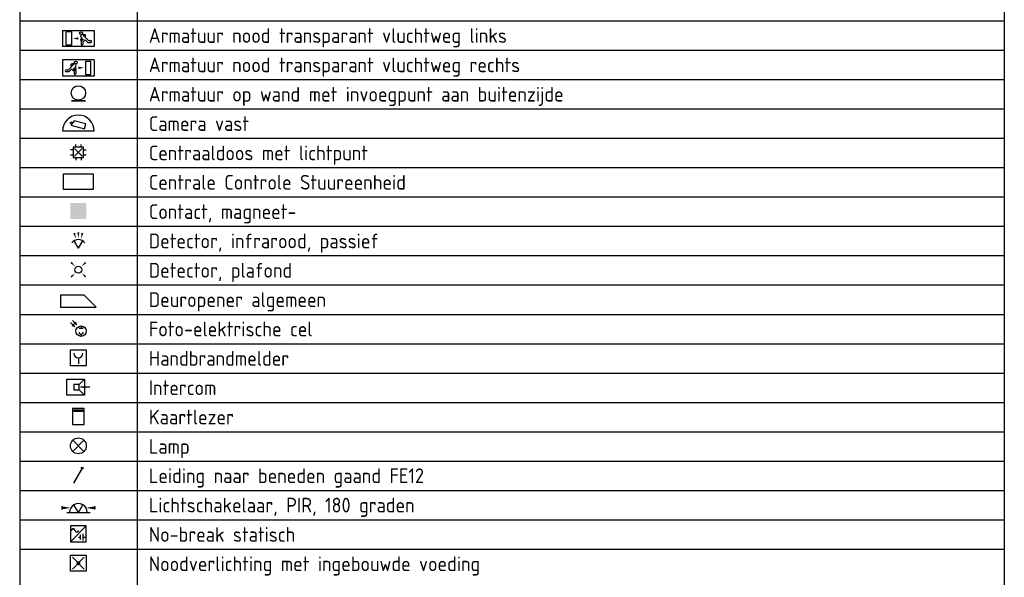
# Model space of a CAD drawing. Header units: millimetres. Extents: x 15133 to 193371, y -2151 to 171990.
# Tile 14 of 26: x 129929 to 138318, y 9658 to 14408. Entities that reach past the tile are written whole.
import ezdxf
from ezdxf.enums import TextEntityAlignment as Align

# ---------------------------------------------------------------- set-up
doc = ezdxf.new("R2010")
doc.units = ezdxf.units.MM
doc.header["$LTSCALE"] = 50
doc.layers.get('0').update_dxf_attribs({"linetype": 'CONTINUOUS'})
doc.layers.add('BL$2----', color=7, linetype='CONTINUOUS')
doc.layers.add('BL$9----', color=7, linetype='CONTINUOUS')
doc.styles.add('buro-018', font='BUROFONT.shx', dxfattribs={"height": 180})
doc.styles.add('STABICAD-012', font='ISOCP.SHX', dxfattribs={"height": 60})
doc.styles.add('STABICAD-018', font='ISOCP.SHX', dxfattribs={"height": 90})
doc.styles.get("Standard").update_dxf_attribs({"font": 'ISOCP'})

# ---------------------------------------------------------------- blocks, each defined once
blk = doc.blocks.new('*U478')
at = {"layer": 'BL$9----', "color": 7}
for p, q in [((0, 0), (0, -475)), ((20, 0), (20, -475)), ((167.775, 0), (167.775, -475)), ((167.775, 0), (167.775, -475)), ((0, -190), (167.775, -190)), ((0, -195), (167.775, -195)), ((0, -200), (167.775, -200)), ((0, -205), (167.775, -205)), ((0, -210), (167.775, -210)), ((0, -215), (167.775, -215)), ((0, -220), (167.775, -220)), ((0, -225), (167.775, -225)), ((0, -230), (167.775, -230)), ((0, -235), (167.775, -235)), ((0, -240), (167.775, -240)), ((0, -245), (167.775, -245)), ((0, -250), (167.775, -250)), ((0, -255), (167.775, -255)), ((0, -260), (167.775, -260)), ((0, -265), (167.775, -265)), ((0, -270), (167.775, -270)), ((0, -275), (167.775, -275)), ((0, -280), (167.775, -280))]:
    blk.add_line(p, q, dxfattribs=at)
at = {"layer": 'BL$9----', "color": 1}
blk.add_attdef('TITLE', (2, 1.25), '', height=3.5, dxfattribs=at)
blk = doc.blocks.new('*U477')
at = {"layer": 'BL$9----', "color": 1}
for tag, p in [('blockname_0', (2, 1.25)), ('blockname_1', (2, 1.25)), ('blockname_2', (2, 1.25)), ('blockname_3', (2, 1.25)), ('blockname_4', (2, 1.25)), ('description_0', (22, 1.25)), ('description_1', (22, 1.25)), ('description_2', (22, 1.25)), ('description_3', (22, 1.25)), ('description_4', (22, 1.25))]:
    blk.add_attdef(tag, p, '', height=2.5, dxfattribs=at)
blk = doc.blocks.new('1115C2G')
at = {"color": 0, "linetype": 'Continuous'}
for p, q in [((-4.5, 5.5), (4.5, 5.5)), ((-4.5, 1), (-4.5, 5.5)), ((-2.68, 4.35), (-3.52, 4.35)), ((-2.88, 3.87), (-3.52, 3.87)), ((-1.27, 2.26), (-2.88, 3.87)), ((-1.94, 3.61), (-2.68, 4.35)), ((-1.94, 2.93), (-2.04, 2.83)), ((-2.04, 2.83), (-2.04, 2.34)), ((-1.24, 4.31), (-1.94, 3.61)), ((-1.37, 3.5), (-0.76, 4.11)), ((-1.23, 3.35), (-1.37, 3.5)), ((-1.24, 4.31), (-1.24, 4.91)), ((-0.87, 3.71), (-1.23, 3.35)), ((-0.65, 3.49), (-1.01, 3.13)), ((-0.71, 2.83), (-1.01, 3.13)), ((-0.76, 4.11), (-0.76, 4.91)), ((2, 5.15), (3.5, 5.15)), ((2, 1.35), (2, 5.15)), ((3.5, 5.15), (3.5, 1.35)), ((4.5, 1), (4.5, 5.5)), ((4.5, 1), (-4.5, 1)), ((-0.99, 2.14), (-1.84, 2.14)), ((-1.71, 2.7), (-1.72, 2.7)), ((-1.72, 2.7), (-1.72, 2.46)), ((-1.47, 2.46), (-1.72, 2.46)), ((2, 1.35), (3.5, 1.35))]:
    blk.add_line(p, q, dxfattribs=at)
blk.add_lwpolyline([(1.5, 3.25, 0, 0.7, 0), (0, 3.25, 0.7, 0.7, 0)], format="xyseb", dxfattribs=at)
blk.add_circle((-0.76, 1.75), 0.4, dxfattribs=at)
for centre, radius, start, end in [((-3.52, 4.11), 0.24, 90, 270), ((-0.99, 2.54), 0.4, 225, 45), ((-1, 4.91), 0.24, 0, 180), ((-0.76, 3.6), 0.16, 315, 135), ((-1.84, 2.34), 0.2, 180, 270)]:
    blk.add_arc(centre, radius, start, end, dxfattribs=at)
at = {"color": 0, "linetype": 'Continuous', "style": 'buro-018'}
for tag, p in [('PANEL', (0, 15.17)), ('CIRCUIT', (0, 12.17)), ('SUBCIRCUIT', (4.5, 12.17)), ('LIGHTFIXTURECODE', (0, 8))]:
    blk.add_attdef(tag, text='', height=1.8, dxfattribs=at).set_placement(p, align=Align.MIDDLE)
blk = doc.blocks.new('1115C2H')
at = {"color": 0, "linetype": 'Continuous'}
for p, q in [((4.5, 5.5), (-4.5, 5.5)), ((-4.5, 1), (-4.5, 5.5)), ((-2, 5.15), (-3.5, 5.15)), ((-3.5, 5.15), (-3.5, 1.35)), ((-2, 1.35), (-2, 5.15)), ((0.65, 3.49), (1.01, 3.13)), ((0.71, 2.83), (1.01, 3.13)), ((0.76, 4.11), (0.76, 4.91)), ((1.37, 3.5), (0.76, 4.11)), ((0.87, 3.71), (1.23, 3.35)), ((1.23, 3.35), (1.37, 3.5)), ((1.24, 4.31), (1.24, 4.91)), ((1.24, 4.31), (1.94, 3.61)), ((1.27, 2.26), (2.88, 3.87)), ((1.94, 3.61), (2.68, 4.35)), ((1.94, 2.93), (2.04, 2.83)), ((2.04, 2.83), (2.04, 2.34)), ((2.68, 4.35), (3.52, 4.35)), ((2.88, 3.87), (3.52, 3.87)), ((4.5, 1), (4.5, 5.5)), ((-4.5, 1), (4.5, 1)), ((-2, 1.35), (-3.5, 1.35)), ((0.99, 2.14), (1.84, 2.14)), ((1.47, 2.46), (1.72, 2.46)), ((1.71, 2.7), (1.72, 2.7)), ((1.72, 2.7), (1.72, 2.46))]:
    blk.add_line(p, q, dxfattribs=at)
blk.add_lwpolyline([(-1.5, 3.25, 0, 0.7, 0), (0, 3.25, 0.7, 0.7, 0)], format="xyseb", dxfattribs=at)
blk.add_circle((0.76, 1.75), 0.4, dxfattribs=at)
for centre, radius, start, end in [((0.99, 2.54), 0.4, 135, 315), ((0.76, 3.6), 0.16, 45, 225), ((1, 4.91), 0.24, 0, 180), ((3.52, 4.11), 0.24, 270, 90), ((1.84, 2.34), 0.2, 270, 0)]:
    blk.add_arc(centre, radius, start, end, dxfattribs=at)
at = {"color": 0, "linetype": 'Continuous', "style": 'STABICAD-018'}
for tag, p in [('PANEL', (0, 15.17)), ('CIRCUIT', (0, 12.17)), ('SUBCIRCUIT', (4.5, 12.17)), ('LIGHTFIXTURECODE', (0, 8))]:
    blk.add_attdef(tag, text='', height=1.8, dxfattribs=at).set_placement(p, align=Align.MIDDLE)
blk = doc.blocks.new('E00172')
at = {"color": 0, "linetype": 'Continuous', "const_width": 0.5}
blk.add_lwpolyline([(-2.5, 0.75), (2.5, 0.75)], dxfattribs=at)
at = {"color": 0, "linetype": 'Continuous'}
blk.add_circle((0, 3.5), 2.5, dxfattribs=at)
at = {"color": 0, "linetype": 'Continuous', "style": 'STABICAD-018'}
for tag, p in [('PANEL', (0, 11.5)), ('CIRCUIT', (0, 8.5)), ('SUBCIRCUIT', (4.5, 8.5)), ('LIGHTFIXTURECODE', (0, 3.5)), ('SWITCHCODE', (4.5, 2.5))]:
    blk.add_attdef(tag, text='', height=1.8, dxfattribs=at).set_placement(p, align=Align.MIDDLE)
blk = doc.blocks.new('VB660VDC')
at = {"color": 0, "linetype": 'Continuous'}
for p, q in [((-2.86, 3.7), (-2.72, 4.22)), ((-2.26, 3.55), (-2.86, 3.7)), ((-2.72, 4.22), (-1.92, 4.02)), ((-1.52, 4.57), (-2.66, 3)), ((2.66, 3.5), (-1.52, 4.57)), ((2.22, 1.76), (2.66, 3.5)), ((-5.62, 1), (5.62, 1)), ((-2.66, 3), (2.22, 1.76))]:
    blk.add_line(p, q, dxfattribs=at)
blk.add_arc((0, 1), 5.62, 0, 180, dxfattribs=at)
at = {"color": 0, "linetype": 'Continuous', "style": 'STABICAD-018'}
blk.add_attdef('SECURITY_PANEL', text='', height=1.8, dxfattribs=at).set_placement((0, 13.25), align=Align.CENTER)
for tag, p in [('TEXT1', (0, 8)), ('ARTICLECODE', (0, 3.25))]:
    blk.add_attdef(tag, text='', height=1.8, dxfattribs=at).set_placement(p, align=Align.MIDDLE)
blk = doc.blocks.new('111502')
at = {"color": 0, "linetype": 'Continuous'}
for p, q in [((-2, 1), (-3, 1)), ((-2, 2), (-2, -2)), ((2, 2), (-2, 2)), ((-1.41, -1.41), (1.41, 1.41)), ((1.41, -1.41), (-1.41, 1.41)), ((-1, 2), (-1, 3)), ((1, 2), (1, 3)), ((2, -2), (2, 2)), ((2, 1), (3, 1)), ((-3, -1), (-2, -1)), ((-2, -2), (2, -2)), ((-1, -2), (-1, -3)), ((1, -2), (1, -3)), ((2, -1), (3, -1))]:
    blk.add_line(p, q, dxfattribs=at)
at = {"color": 0, "linetype": 'Continuous', "style": 'STABICAD-018'}
for tag, p in [('PANEL', (0, 6.87)), ('CIRCUIT', (0, 3.87)), ('SUBCIRCUIT', (4.5, 3.87)), ('ARTICLECODE', (0, 0)), ('SWITCHCODE', (5.85, -1))]:
    blk.add_attdef(tag, text='', height=1.8, dxfattribs=at).set_placement(p, align=Align.MIDDLE)
at = {"color": 0, "linetype": 'Continuous', "style": 'STABICAD-018', "flags": 1}
blk.add_attdef('POWERCODE', text='', height=1.8, dxfattribs=at).set_placement((13, 3.87), align=Align.MIDDLE)
blk = doc.blocks.new('VB661CCS')
at = {"color": 0, "linetype": 'Continuous'}
for p, q in [((-2.43, 3.59), (2.43, 3.59)), ((-2.43, 1), (-2.43, 3.59)), ((2.43, 3.59), (2.43, 1)), ((2.43, 1), (-2.43, 1))]:
    blk.add_line(p, q, dxfattribs=at)
at = {"color": 0, "linetype": 'Continuous', "style": 'STABICAD-018'}
for tag, p in [('SECURITY_ZONE', (5.64, 10.53)), ('SECURITY_PANEL', (11.07, 10.64)), ('PANEL', (2.54, 8.83)), ('CIRCUIT', (2.54, 5.83)), ('SUBCIRCUIT', (7.04, 5.83)), ('SECURITY_PANELNAME', (0, 2.3)), ('ARTICLECODE', (2.54, -0.17))]:
    blk.add_attdef(tag, text='', height=1.8, dxfattribs=at).set_placement(p, align=Align.MIDDLE)
at = {"color": 0, "linetype": 'Continuous', "style": 'STABICAD-018', "flags": 1}
blk.add_attdef('POWERCODE', text='', height=1.8, dxfattribs=at).set_placement((15.54, 5.83), align=Align.MIDDLE)
blk = doc.blocks.new('E00046')
at = {"color": 0, "linetype": 'Continuous'}
blk.add_solid([(-1, 1), (1, 1), (-1, 3), (1, 3)], dxfattribs=at)
at = {"color": 0, "linetype": 'Continuous', "style": 'STABICAD-018'}
blk.add_attdef('SECURITY_PANEL', text='', height=1.8, dxfattribs=at).set_placement((0, 10), align=Align.CENTER)
for tag, p in [('TEXT1', (0, 5.5)), ('ARTICLECODE', (0, 0))]:
    blk.add_attdef(tag, text='', height=1.8, dxfattribs=at).set_placement(p, align=Align.MIDDLE)
blk = doc.blocks.new('E00058')
at = {"color": 0, "linetype": 'Continuous'}
for q in [(-1.5, 3.6), (1.5, 3.6)]:
    blk.add_line((0, 1), q, dxfattribs=at)
blk.add_arc((0, 1), 3, 40.5288, 139.4712, dxfattribs=at)
for points in [[(-1.76, 6.21), (-1.08, 6.39), (-0.91, 4.38)], [(-0.35, 6.49), (0.35, 6.49), (0, 4.5)], [(1.08, 6.39), (1.76, 6.21), (0.91, 4.38)]]:
    blk.add_solid(points, dxfattribs=at)
at = {"color": 0, "linetype": 'Continuous', "style": 'buro-018'}
blk.add_attdef('TEXT1', text='', height=1.8, dxfattribs=at).set_placement((0, 9), align=Align.MIDDLE)
at = {"color": 0, "linetype": 'Continuous', "style": 'buro-018', "flags": 1}
blk.add_attdef('ARTICLECODE', text='', height=1.8, dxfattribs=at).set_placement((0, 0), align=Align.MIDDLE)
at = {"layer": 'BL$2----', "color": 7, "style": 'STABICAD-012'}
blk.add_attdef('SECURITY_PANEL', text='', height=2, rotation=48.8608, dxfattribs=at).set_placement((652.13, 662.35), align=Align.MIDDLE)
blk = doc.blocks.new('E00411')
at = {"color": 0, "linetype": 'Continuous'}
blk.add_circle((0, 0), 1.25, dxfattribs=at)
for points in [[(-2.89, 2.4), (-2.4, 2.89), (-1.24, 1.24)], [(2.4, 2.89), (2.89, 2.4), (1.24, 1.24)], [(-2.4, -2.89), (-2.89, -2.4), (-1.24, -1.24)], [(2.89, -2.4), (2.4, -2.89), (1.24, -1.24)]]:
    blk.add_solid(points, dxfattribs=at)
at = {"color": 0, "linetype": 'Continuous', "style": 'buro-018'}
blk.add_attdef('SWITCHCODE', text='', height=1.8, dxfattribs=at).set_placement((0, 4.64), align=Align.MIDDLE)
at = {"color": 0, "linetype": 'Continuous', "style": 'buro-018', "flags": 1}
blk.add_attdef('ARTICLECODE', text='', height=1.8, dxfattribs=at).set_placement((0, 0), align=Align.MIDDLE)
blk = doc.blocks.new('VB662DAL')
at = {"color": 0, "linetype": 'Continuous'}
for points in [[(-3.38, 3.25), (-3.38, 1), (3.38, 1)], [(1.12, 3.25), (-3.38, 3.25)], [(1.12, 3.25), (3.38, 1)]]:
    blk.add_lwpolyline(points, dxfattribs=at)
at = {"color": 0, "linetype": 'Continuous', "style": 'STABICAD-018'}
blk.add_attdef('SECURITY_PANEL', text='', height=1.8, dxfattribs=at).set_placement((0, 12.12), align=Align.CENTER)
for tag, p in [('TEXT1', (0, 5.75)), ('ARTICLECODE', (0, 2.12))]:
    blk.add_attdef(tag, text='', height=1.8, dxfattribs=at).set_placement(p, align=Align.MIDDLE)
blk = doc.blocks.new('0514A2')
at = {"color": 0, "linetype": 'Continuous'}
for p, q in [((-5.12, 7.62), (-3, 5.5)), ((-3, 5.5), (-4.3, 6.25)), ((-4.12, 8.62), (-2, 6.5)), ((-3, 5.5), (-3.75, 6.8)), ((-2, 6.5), (-3.3, 7.25)), ((-2, 6.5), (-2.75, 7.8)), ((-1, 5), (1, 5)), ((0, 6), (0, 5)), ((0, 2), (0, 1))]:
    blk.add_line(p, q, dxfattribs=at)
blk.add_circle((0, 3.5), 2.5, dxfattribs=at)
blk.add_arc((0, 3), 1, 180, 0, dxfattribs=at)
at = {"color": 0, "linetype": 'Continuous', "style": 'STABICAD-018'}
blk.add_attdef('ARTICLECODE', text='', height=1.8, dxfattribs=at).set_placement((0, 0), align=Align.MIDDLE)
blk = doc.blocks.new('VB653HAM')
at = {"color": 3, "linetype": 'Continuous'}
for p, q in [((-2.4, -2.4), (-2.4, 2.4)), ((-2.4, 2.4), (2.4, 2.4)), ((0, 0), (0, -1.8)), ((2.4, 2.4), (2.4, -2.4)), ((2.4, -2.4), (-2.4, -2.4))]:
    blk.add_line(p, q, dxfattribs=at)
at = {"color": 3}
blk.add_lwpolyline([(-1.37, 1.35, 1), (1.37, 1.35, 1)], format="xyb", dxfattribs=at)
at = {"color": 0, "linetype": 'Continuous', "style": 'buro-018'}
blk.add_attdef('CODING1', text='', height=1.8, dxfattribs=at).set_placement((0, 4.9), align=Align.MIDDLE)
at = {"color": 0, "linetype": 'Continuous', "style": 'buro-018', "flags": 1}
blk.add_attdef('ARTICLECODE', (0, 0), '', height=1.8, dxfattribs=at)
at = {"layer": 'BL$2----', "color": 1, "style": 'STABICAD-012', "flags": 1}
for tag, p in [('FIREPROTECTION_HARDWARENUMBER', (813.89, 664.95)), ('FIREPROTECTION_ZONE', (806.7, 664.95)), ('CODING2', (805.45, 664.95))]:
    blk.add_attdef(tag, text='', height=2, rotation=87.4156, dxfattribs=at).set_placement(p, align=Align.MIDDLE)
at = {"layer": 'BL$2----', "color": 1, "style": 'STABICAD-012'}
blk.add_attdef('FIREPROTECTION_PANEL', text='', height=2, rotation=87.4156, dxfattribs=at).set_placement((812.64, 664.95), align=Align.MIDDLE)
at = {"layer": 'BL$2----', "color": 7, "style": 'STABICAD-012', "flags": 1}
blk.add_attdef('TEXT1', (1.56, 3.75), '', height=2, rotation=87.4156, dxfattribs=at)
blk = doc.blocks.new('0905A4')
at = {"color": 0, "linetype": 'Continuous'}
for p, q in [((-2.5, 1), (-2.5, 5.5)), ((-2.5, 5.5), (2.5, 5.5)), ((1, 4), (-0.5, 4)), ((-0.5, 4), (-0.5, 2.5)), ((1, 4), (2.5, 5.5)), ((1, 2.5), (1, 4)), ((4, 3.25), (1.33, 3.25)), ((2.5, 5.5), (2.5, 1)), ((2.5, 1), (-2.5, 1)), ((-0.5, 2.5), (1, 2.5)), ((2.5, 1), (1, 2.5))]:
    blk.add_line(p, q, dxfattribs=at)
for points in [[(1.33, 3.25, 0, 0.5, 0), (2.33, 3.25, 0.5, 0.5, 0)], [(4, 3.25, 0, 0.5, 0), (3, 3.25, 0.5, 0.5, 0)]]:
    blk.add_lwpolyline(points, format="xyseb", dxfattribs=at)
at = {"color": 0, "linetype": 'Continuous', "style": 'STABICAD-018'}
for tag, p in [('COMMENT1', (0, 10)), ('TELECOM1', (0, 7)), ('ARTICLECODE', (0, 0))]:
    blk.add_attdef(tag, text='', height=1.8, dxfattribs=at).set_placement(p, align=Align.MIDDLE)
blk = doc.blocks.new('E00463')
at = {"color": 0, "linetype": 'Continuous'}
for p, q in [((2, 6.5), (-2, 6.5)), ((-2, 6.5), (-2, 1)), ((-1.5, 6), (1.5, 6)), ((-1.5, 5.5), (-1.5, 6)), ((1.5, 5.5), (-1.5, 5.5)), ((1.5, 6), (1.5, 5.5)), ((2, 1), (2, 6.5)), ((-2, 1), (2, 1))]:
    blk.add_line(p, q, dxfattribs=at)
at = {"color": 0, "linetype": 'Continuous', "style": 'STABICAD-018'}
blk.add_attdef('SECURITY_PANEL', text='', height=1.8, dxfattribs=at).set_placement((0, 10), align=Align.CENTER)
for tag, p in [('TEXT1', (0, 9)), ('ARTICLECODE', (0, 0))]:
    blk.add_attdef(tag, text='', height=1.8, dxfattribs=at).set_placement(p, align=Align.MIDDLE)
blk = doc.blocks.new('111503')
at = {"color": 0, "linetype": 'Continuous'}
for p, q in [((-1.77, 1.73), (1.77, 5.27)), ((1.77, 1.73), (-1.77, 5.27))]:
    blk.add_line(p, q, dxfattribs=at)
blk.add_circle((0, 3.5), 2.5, dxfattribs=at)
at = {"color": 0, "linetype": 'Continuous', "style": 'STABICAD-018'}
for tag, p in [('PANEL', (0, 11.5)), ('CIRCUIT', (0, 8.5)), ('SUBCIRCUIT', (4.5, 8.5)), ('LIGHTFIXTURECODE', (0, 3.5)), ('SWITCHCODE', (4.5, 2.5))]:
    blk.add_attdef(tag, text='', height=1.8, dxfattribs=at).set_placement(p, align=Align.MIDDLE)
blk = doc.blocks.new('E00169')
at = {"color": 0, "linetype": 'Continuous'}
blk.add_line((0, 0), (-5, -8.66), dxfattribs=at)
at = {"color": 0, "linetype": 'Continuous', "const_width": 0.5}
blk.add_lwpolyline([(-0.25, 0, 1), (0.25, 0, 1)], format="xyb", close=True, dxfattribs=at)
at = {"color": 0, "linetype": 'Continuous'}
blk.add_lwpolyline([(-5, -8.66, 0, 1, 0), (-3.5, -6.06, 1, 1, 0)], format="xyseb", dxfattribs=at)
blk.add_circle((0, 0), 0.5, dxfattribs=at)
at = {"color": 0, "linetype": 'Continuous', "style": 'STABICAD-018'}
blk.add_attdef('ARTICLECODE', text='', height=1.8, dxfattribs=at).set_placement((0, 0), align=Align.MIDDLE)
blk = doc.blocks.new('E00528')
at = {"color": 0, "linetype": 'Continuous'}
for p, q in [((0, 0.99), (-0.89, 2.54)), ((0, 0.99), (0.89, 2.54)), ((-2.33, 0.99), (2.33, 0.99))]:
    blk.add_line(p, q, dxfattribs=at)
for centre, radius, start, end in [((0.23, 1.91), 3.56, 174.9809, 185.0191), ((0, 0.99), 1.78, 359.9997, 180.0003), ((-0.23, 1.91), 3.56, 354.9809, 5.0191)]:
    blk.add_arc(centre, radius, start, end, dxfattribs=at)
for points in [[(-1.55, 1.91), (-3.32, 2.22), (-3.32, 1.6)], [(1.55, 1.91), (3.32, 2.22), (3.32, 1.6)]]:
    blk.add_solid(points, dxfattribs=at)
at = {"color": 0, "linetype": 'Continuous', "style": 'STABICAD-018'}
for tag, p in [('SWITCHCODE', (0.61, 4.78)), ('ARTICLECODE', (0, 0))]:
    blk.add_attdef(tag, text='', height=1.8, dxfattribs=at).set_placement(p, align=Align.MIDDLE)
blk = doc.blocks.new('061401A')
at = {"color": 0, "linetype": 'Continuous'}
for p, q in [((-3.5, 8), (-3.5, 1)), ((3.5, 8), (-3.5, 8)), ((3.5, 8), (-3.5, 1)), ((2, 4.5), (2, 1.5)), ((3.5, 1), (3.5, 8)), ((-3.5, 1), (3.5, 1)), ((0, 3), (1, 3)), ((1, 2), (1, 4)), ((2, 3), (3, 3))]:
    blk.add_line(p, q, dxfattribs=at)
for points in [[(-3.1, 6), (-2.76, 6.5), (-2.51, 6.8), (-2.3, 6.9), (-2.09, 6.8), (-1.84, 6.5), (-1.5, 6)], [(0.1, 6), (-0.24, 5.5), (-0.49, 5.2), (-0.7, 5.1), (-0.91, 5.2), (-1.16, 5.5), (-1.5, 6)]]:
    blk.add_lwpolyline(points, dxfattribs=at)
at = {"color": 0, "linetype": 'Continuous', "style": 'STABICAD-018'}
blk.add_attdef('ARTICLECODE', text='', height=1.8, dxfattribs=at).set_placement((0, 0), align=Align.MIDDLE)
blk = doc.blocks.new('111512')
at = {"color": 0, "linetype": 'Continuous'}
for p, q in [((-2, 2), (2, 2)), ((-2, -2), (-2, 2)), ((-1.5, -1.5), (1.5, 1.5)), ((1.5, -1.5), (-1.5, 1.5)), ((2, 2), (2, -2)), ((2, -2), (-2, -2))]:
    blk.add_line(p, q, dxfattribs=at)
at = {"color": 0, "linetype": 'Continuous', "const_width": 0.5}
blk.add_lwpolyline([(-0.25, 0, 1), (0.25, 0, 1)], format="xyb", close=True, dxfattribs=at)
at = {"color": 0, "linetype": 'Continuous', "style": 'buro-018'}
for tag, p in [('PANEL', (0, 11.17)), ('CIRCUIT', (0, 8.17)), ('SUBCIRCUIT', (4.5, 8.17)), ('LIGHTFIXTURECODE', (0, 4))]:
    blk.add_attdef(tag, text='', height=1.8, dxfattribs=at).set_placement(p, align=Align.MIDDLE)

msp = doc.modelspace()

# ---------------------------------------------------------------- block references
at = {"layer": 'BL$9----', "color": 0, "xscale": 50, "yscale": 50, "zscale": 50}
msp.add_blockref('*U478', (129929.38198, 23897.88053, 2730), dxfattribs=at)
at = {"layer": 'BL$9----', "color": 0}
ref = msp.add_blockref('*U477', (138418.13198, 14210.38053, 2730), dxfattribs=dict(at, xscale=50, yscale=50, zscale=50))
ref.add_attrib('description_0', 'Armatuur nood transparant vluchtweg links', (131029.38198, 14210.38053, 2730), dxfattribs={"color": 1, "height": 125})
at = {"layer": 'BL$9----', "color": 3, "zscale": 50, "rotation": 180}
for name, p, xscale, yscale in [('1115C2G', (130429.38198, 14345.38053, 2730), 30, 30), ('1115C2H', (130429.38198, 14095.38053, 2730), 30, 30), ('111512', (130429.38198, 9777.88053, 2730), 33.75, 33.75)]:
    msp.add_blockref(name, p, dxfattribs=dict(at, xscale=xscale, yscale=yscale))
at = {"layer": 'BL$9----', "color": 0}
ref = msp.add_blockref('*U477', (138418.13198, 13960.38053, 2730), dxfattribs=dict(at, xscale=50, yscale=50, zscale=50))
ref.add_attrib('description_0', 'Armatuur nood transparant vluchtweg rechts', (131029.38198, 13960.38053, 2730), dxfattribs={"color": 1, "height": 125})
at = {"layer": 'BL$9----', "color": 20}
for name, p, xscale, yscale, zscale in [('E00172', (130429.38198, 13698.1078, 2730), 24.54545450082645, 24.54545450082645, 50), ('111502', (130429.38198, 13277.88053, 2730), 22.5, 22.5, 50), ('E00411', (130429.38198, 12277.88053, 2730), 23.34262358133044, 23.34262358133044, 50), ('0514A2', (130452.59831, 11692.66706, 2730), 17.71346613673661, 17.71346613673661, 50), ('E00528', (130429.382, 10168.03502, 2730), 42.61341190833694, 42.61341190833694, 28.125), ('061401A', (130429.38198, 9941.09482, 2730), 19.28571428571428, 19.28571428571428, 50)]:
    msp.add_blockref(name, p, dxfattribs=dict(at, xscale=xscale, yscale=yscale, zscale=zscale))
at = {"layer": 'BL$9----', "color": 0}
ref = msp.add_blockref('*U477', (138418.13198, 13710.38053, 2730), dxfattribs=dict(at, xscale=50, yscale=50, zscale=50))
ref.add_attrib('description_0', 'Armatuur op wand met invoegpunt aan buitenzijde', (131029.38198, 13710.38053, 2730), dxfattribs={"color": 1, "height": 125})
at = {"layer": 'BL$9----', "color": 3}
for name, p, xscale, yscale, zscale in [('VB660VDC', (130429.38198, 13436.38053, 2730), 23.99999991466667, 23.99999991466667, 50), ('VB661CCS', (130429.38198, 12908.2972, 2730), 52.08333333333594, 52.08333333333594, 50), ('E00046', (130429.38198, 12642.88053, 2730), 67.5, 67.5, 50), ('E00058', (130429.38198, 12435.78503, 2730), 24.59550015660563, 24.59550015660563, 50), ('VB662DAL', (130429.38198, 11915.38053, 2730), 45, 45, 37.5), ('VB653HAM', (130429.38198, 11527.88053, 2730), 28.125, 28.125, 50), ('0905A4', (130406.88198, 11180.38053, 2730), 30, 30, 50), ('E00463', (130429.38198, 10935.83507, 2730), 24.54545454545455, 24.54545454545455, 50), ('111503', (130429.38198, 10683.38053, 2730), 26.999999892, 26.999999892, 50), ('E00169', (130462.54154, 10588.01174, 2730), 14.73758252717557, 14.73758252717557, 50)]:
    msp.add_blockref(name, p, dxfattribs=dict(at, xscale=xscale, yscale=yscale, zscale=zscale))
at = {"layer": 'BL$9----', "color": 0}
ref = msp.add_blockref('*U477', (138418.13198, 13460.38053, 2730), dxfattribs=dict(at, xscale=50, yscale=50, zscale=50))
ref.add_attrib('description_0', 'Camera vast', (131029.38198, 13460.38053, 2730), dxfattribs={"color": 1, "height": 125})
ref = msp.add_blockref('*U477', (138418.13198, 13210.38053, 2730), dxfattribs=dict(at, xscale=50, yscale=50, zscale=50))
ref.add_attrib('description_0', 'Centraaldoos met lichtpunt', (131029.38198, 13210.38053, 2730), dxfattribs={"color": 1, "height": 125})
ref = msp.add_blockref('*U477', (138418.13198, 12960.38053, 2730), dxfattribs=dict(at, xscale=50, yscale=50, zscale=50))
ref.add_attrib('description_0', 'Centrale Controle Stuureenheid', (131029.38198, 12960.38053, 2730), dxfattribs={"color": 1, "height": 125})
ref = msp.add_blockref('*U477', (138418.13198, 12710.38053, 2730), dxfattribs=dict(at, xscale=50, yscale=50, zscale=50))
ref.add_attrib('description_0', 'Contact, magneet-', (131029.38198, 12710.38053, 2730), dxfattribs={"color": 1, "height": 125})
ref = msp.add_blockref('*U477', (138418.13198, 12460.38053, 2730), dxfattribs=dict(at, xscale=50, yscale=50, zscale=50))
ref.add_attrib('description_0', 'Detector, infrarood, passief', (131029.38198, 12460.38053, 2730), dxfattribs={"color": 1, "height": 125})
ref = msp.add_blockref('*U477', (138418.13198, 12210.38053, 2730), dxfattribs=dict(at, xscale=50, yscale=50, zscale=50))
ref.add_attrib('description_0', 'Detector, plafond', (131029.38198, 12210.38053, 2730), dxfattribs={"color": 1, "height": 125})
ref = msp.add_blockref('*U477', (138418.13198, 11960.38053, 2730), dxfattribs=dict(at, xscale=50, yscale=50, zscale=50))
ref.add_attrib('description_0', 'Deuropener algemeen', (131029.38198, 11960.38053, 2730), dxfattribs={"color": 1, "height": 125})
ref = msp.add_blockref('*U477', (138418.13198, 11710.38053, 2730), dxfattribs=dict(at, xscale=50, yscale=50, zscale=50))
ref.add_attrib('description_0', 'Foto-elektrische cel', (131029.38198, 11710.38053, 2730), dxfattribs={"color": 1, "height": 125})
ref = msp.add_blockref('*U477', (138418.13198, 11460.38053, 2730), dxfattribs=dict(at, xscale=50, yscale=50, zscale=50))
ref.add_attrib('description_0', 'Handbrandmelder', (131029.38198, 11460.38053, 2730), dxfattribs={"color": 1, "height": 125})
ref = msp.add_blockref('*U477', (138418.13198, 11210.38053, 2730), dxfattribs=dict(at, xscale=50, yscale=50, zscale=50))
ref.add_attrib('description_0', 'Intercom', (131029.38198, 11210.38053, 2730), dxfattribs={"color": 1, "height": 125})
ref = msp.add_blockref('*U477', (138418.13198, 10960.38053, 2730), dxfattribs=dict(at, xscale=50, yscale=50, zscale=50))
ref.add_attrib('description_0', 'Kaartlezer', (131029.38198, 10960.38053, 2730), dxfattribs={"color": 1, "height": 125})
ref = msp.add_blockref('*U477', (138418.13198, 10710.38053, 2730), dxfattribs=dict(at, xscale=50, yscale=50, zscale=50))
ref.add_attrib('description_0', 'Lamp', (131029.38198, 10710.38053, 2730), dxfattribs={"color": 1, "height": 125})
ref = msp.add_blockref('*U477', (138418.13198, 10460.38053, 2730), dxfattribs=dict(at, xscale=50, yscale=50, zscale=50))
ref.add_attrib('description_0', 'Leiding naar beneden gaand FE12', (131029.38198, 10460.38053, 2730), dxfattribs={"color": 1, "height": 125})
ref = msp.add_blockref('*U477', (138418.13198, 10210.38053, 2730), dxfattribs=dict(at, xscale=50, yscale=50, zscale=50))
ref.add_attrib('description_0', 'Lichtschakelaar, PIR, 180 graden', (131029.38198, 10210.38053, 2730), dxfattribs={"color": 1, "height": 125})
ref = msp.add_blockref('*U477', (138418.13198, 9960.38053, 2730), dxfattribs=dict(at, xscale=50, yscale=50, zscale=50))
ref.add_attrib('description_0', 'No-break statisch', (131029.38198, 9960.38053, 2730), dxfattribs={"color": 1, "height": 125})
ref = msp.add_blockref('*U477', (138418.13198, 9710.38053, 2730), dxfattribs=dict(at, xscale=50, yscale=50, zscale=50))
ref.add_attrib('description_0', 'Noodverlichting met ingebouwde voeding', (131029.38198, 9710.38053, 2730), dxfattribs={"color": 1, "height": 125})

doc.saveas('drawing.dxf')
